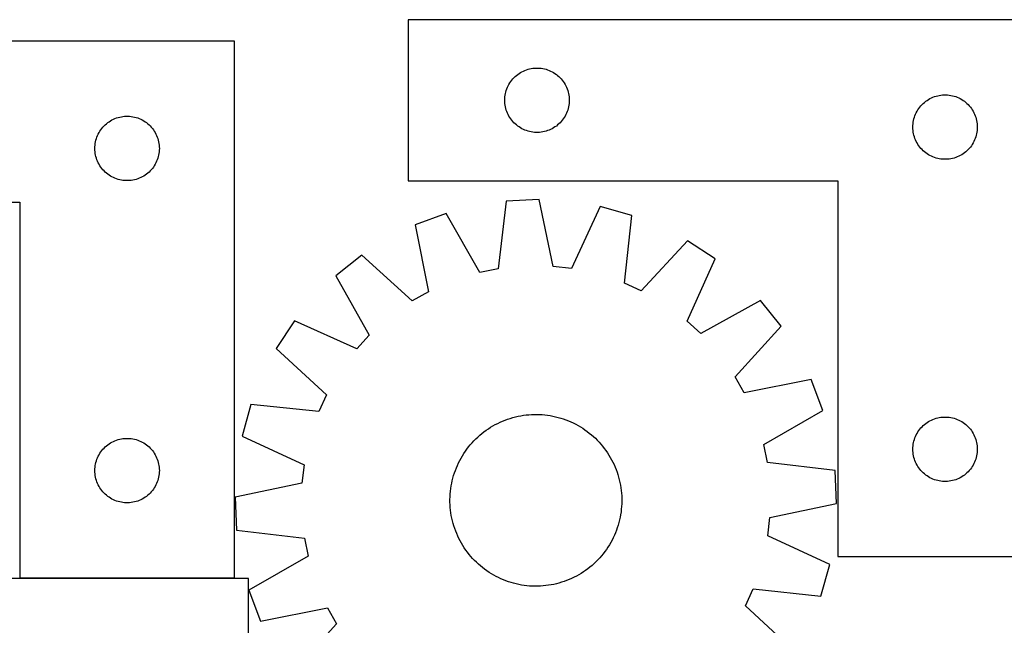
# Model space of a CAD drawing. Header units: millimetres. Extents: x 7 to 1493, y 7 to 2993.
# Tile 12 of 13: x 680 to 1139, y 2711 to 2993. Entities that reach past the tile are written whole.
import ezdxf

# ---------------------------------------------------------------- set-up
doc = ezdxf.new("R2010")
doc.units = ezdxf.units.MM
doc.layers.add('COMMON', color=5, linetype='CONTINUOUS', true_color=0x0000ff)
doc.layers.add('CUT', color=7, linetype='CONTINUOUS', true_color=0x000000)

msp = doc.modelspace()

# ---------------------------------------------------------------- linework, layer by layer
at = {"layer": 'COMMON'}
msp.add_line((780.221613, 2733.377162), (680.221613, 2733.377162), dxfattribs=at)
at = {"layer": 'CUT'}
for p, q in [((1161.051752, 2993.413886), (861.051752, 2993.413886)), ((861.051752, 2993.413886), (861.051752, 2918.413886)), ((780.221613, 2983.477162), (480.221613, 2983.477162)), ((780.221613, 2733.477162), (780.221613, 2983.477162)), ((917.606436, 2970.512852), (918.36254, 2970.670855)), ((918.36254, 2970.670855), (919.125776, 2970.789726)), ((919.125776, 2970.789726), (919.89412, 2970.869149)), ((919.89412, 2970.869149), (920.665533, 2970.908913)), ((920.665533, 2970.908913), (921.437971, 2970.908913)), ((921.437971, 2970.908913), (922.209384, 2970.869149)), ((922.209384, 2970.869149), (922.977727, 2970.789726)), ((922.977727, 2970.789726), (923.740963, 2970.670855)), ((923.740963, 2970.670855), (924.497068, 2970.512852)), ((909.784773, 2965.816168), (910.309469, 2966.383048)), ((910.309469, 2966.383048), (910.862652, 2966.922167)), ((910.862652, 2966.922167), (911.442854, 2967.432093)), ((911.442854, 2967.432093), (912.048538, 2967.911475)), ((912.048538, 2967.911475), (912.678096, 2968.359041)), ((912.678096, 2968.359041), (913.32986, 2968.773605)), ((913.32986, 2968.773605), (914.002101, 2969.154068)), ((914.002101, 2969.154068), (914.693036, 2969.49942)), ((914.693036, 2969.49942), (915.400833, 2969.808746)), ((915.400833, 2969.808746), (916.123616, 2970.081224)), ((916.123616, 2970.081224), (916.859467, 2970.316134)), ((916.859467, 2970.316134), (917.606436, 2970.512852)), ((924.497068, 2970.512852), (925.244036, 2970.316134)), ((925.244036, 2970.316134), (925.979888, 2970.081224)), ((925.979888, 2970.081224), (926.70267, 2969.808746)), ((926.70267, 2969.808746), (927.410468, 2969.49942)), ((927.410468, 2969.49942), (928.101403, 2969.154068)), ((928.101403, 2969.154068), (928.773644, 2968.773605)), ((928.773644, 2968.773605), (929.425408, 2968.359041)), ((929.425408, 2968.359041), (930.054966, 2967.911475)), ((930.054966, 2967.911475), (930.660649, 2967.432093)), ((930.660649, 2967.432093), (931.240852, 2966.922167)), ((931.240852, 2966.922167), (931.794035, 2966.383048)), ((931.794035, 2966.383048), (932.318731, 2965.816168)), ((907.016, 2961.205167), (907.306998, 2961.920695)), ((907.306998, 2961.920695), (907.634446, 2962.620293)), ((907.634446, 2962.620293), (907.997473, 2963.302107)), ((907.997473, 2963.302107), (908.395118, 2963.964329)), ((908.395118, 2963.964329), (908.826327, 2964.605202)), ((908.826327, 2964.605202), (909.289955, 2965.223028)), ((909.289955, 2965.223028), (909.784773, 2965.816168)), ((932.318731, 2965.816168), (932.813549, 2965.223028)), ((932.813549, 2965.223028), (933.277177, 2964.605202)), ((933.277177, 2964.605202), (933.708385, 2963.964329)), ((933.708385, 2963.964329), (934.10603, 2963.302107)), ((934.10603, 2963.302107), (934.469058, 2962.620293)), ((934.469058, 2962.620293), (934.796505, 2961.920695)), ((934.796505, 2961.920695), (935.087504, 2961.205167)), ((906.07164, 2956.686067), (906.131254, 2957.456201)), ((906.131254, 2957.456201), (906.230433, 2958.222245)), ((906.230433, 2958.222245), (906.368917, 2958.982167)), ((906.368917, 2958.982167), (906.546336, 2959.733953)), ((906.546336, 2959.733953), (906.762221, 2960.475609)), ((906.762221, 2960.475609), (907.016, 2961.205167)), ((935.087504, 2961.205167), (935.341283, 2960.475609)), ((935.341283, 2960.475609), (935.557168, 2959.733953)), ((935.557168, 2959.733953), (935.734587, 2958.982167)), ((935.734587, 2958.982167), (935.87307, 2958.222245)), ((935.87307, 2958.222245), (935.97225, 2957.456201)), ((935.97225, 2957.456201), (936.031863, 2956.686067)), ((1104.002101, 2956.654068), (1104.693036, 2956.99942)), ((1104.693036, 2956.99942), (1105.400833, 2957.308746)), ((1105.400833, 2957.308746), (1106.123616, 2957.581224)), ((1106.123616, 2957.581224), (1106.859467, 2957.816134)), ((1106.859467, 2957.816134), (1107.606436, 2958.012852)), ((1107.606436, 2958.012852), (1108.36254, 2958.170855)), ((1108.36254, 2958.170855), (1109.125776, 2958.289726)), ((1109.125776, 2958.289726), (1109.89412, 2958.369149)), ((1109.89412, 2958.369149), (1110.665533, 2958.408913)), ((1110.665533, 2958.408913), (1111.437971, 2958.408913)), ((1111.437971, 2958.408913), (1112.209384, 2958.369149)), ((1112.209384, 2958.369149), (1112.977727, 2958.289726)), ((1112.977727, 2958.289726), (1113.740963, 2958.170855)), ((1113.740963, 2958.170855), (1114.497068, 2958.012852)), ((1114.497068, 2958.012852), (1115.244036, 2957.816134)), ((1115.244036, 2957.816134), (1115.979888, 2957.581224)), ((1115.979888, 2957.581224), (1116.70267, 2957.308746)), ((1116.70267, 2957.308746), (1117.410468, 2956.99942)), ((1117.410468, 2956.99942), (1118.101403, 2956.654068)), ((906.051752, 2955.913886), (906.07164, 2956.686067)), ((906.07164, 2955.141705), (906.051752, 2955.913886)), ((906.131254, 2954.371571), (906.07164, 2955.141705)), ((906.230433, 2953.605527), (906.131254, 2954.371571)), ((906.368917, 2952.845605), (906.230433, 2953.605527)), ((906.546336, 2952.093819), (906.368917, 2952.845605)), ((935.734587, 2952.845605), (935.557168, 2952.093819)), ((935.87307, 2953.605527), (935.734587, 2952.845605)), ((935.97225, 2954.371571), (935.87307, 2953.605527)), ((936.031863, 2955.141705), (935.97225, 2954.371571)), ((936.031863, 2956.686067), (936.051752, 2955.913886)), ((936.051752, 2955.913886), (936.031863, 2955.141705)), ((1098.826327, 2952.105202), (1099.289955, 2952.723028)), ((1099.289955, 2952.723028), (1099.784773, 2953.316168)), ((1099.784773, 2953.316168), (1100.309469, 2953.883048)), ((1100.309469, 2953.883048), (1100.862652, 2954.422167)), ((1100.862652, 2954.422167), (1101.442854, 2954.932093)), ((1101.442854, 2954.932093), (1102.048538, 2955.411475)), ((1102.048538, 2955.411475), (1102.678096, 2955.859041)), ((1102.678096, 2955.859041), (1103.32986, 2956.273605)), ((1103.32986, 2956.273605), (1104.002101, 2956.654068)), ((1118.101403, 2956.654068), (1118.773644, 2956.273605)), ((1118.773644, 2956.273605), (1119.425408, 2955.859041)), ((1119.425408, 2955.859041), (1120.054966, 2955.411475)), ((1120.054966, 2955.411475), (1120.660649, 2954.932093)), ((1120.660649, 2954.932093), (1121.240852, 2954.422167)), ((1121.240852, 2954.422167), (1121.794035, 2953.883048)), ((1121.794035, 2953.883048), (1122.318731, 2953.316168)), ((1122.318731, 2953.316168), (1122.813549, 2952.723028)), ((1122.813549, 2952.723028), (1123.277177, 2952.105202)), ((724.570694, 2947.372022), (725.293477, 2947.644501)), ((725.293477, 2947.644501), (726.029328, 2947.87941)), ((726.029328, 2947.87941), (726.776297, 2948.076128)), ((726.776297, 2948.076128), (727.532401, 2948.234132)), ((727.532401, 2948.234132), (728.295637, 2948.353002)), ((728.295637, 2948.353002), (729.063981, 2948.432425)), ((729.063981, 2948.432425), (729.835394, 2948.472189)), ((729.835394, 2948.472189), (730.607831, 2948.472189)), ((730.607831, 2948.472189), (731.379245, 2948.432425)), ((731.379245, 2948.432425), (732.147588, 2948.353002)), ((732.147588, 2948.353002), (732.910824, 2948.234132)), ((732.910824, 2948.234132), (733.666929, 2948.076128)), ((733.666929, 2948.076128), (734.413897, 2947.87941)), ((734.413897, 2947.87941), (735.149748, 2947.644501)), ((735.149748, 2947.644501), (735.872531, 2947.372022)), ((906.762221, 2951.352164), (906.546336, 2952.093819)), ((907.016, 2950.622605), (906.762221, 2951.352164)), ((907.306998, 2949.907077), (907.016, 2950.622605)), ((907.634446, 2949.207479), (907.306998, 2949.907077)), ((907.997473, 2948.525665), (907.634446, 2949.207479)), ((908.395118, 2947.863443), (907.997473, 2948.525665)), ((908.826327, 2947.22257), (908.395118, 2947.863443)), ((933.708385, 2947.863443), (933.277177, 2947.22257)), ((934.10603, 2948.525665), (933.708385, 2947.863443)), ((934.469058, 2949.207479), (934.10603, 2948.525665)), ((934.796505, 2949.907077), (934.469058, 2949.207479)), ((935.087504, 2950.622605), (934.796505, 2949.907077)), ((935.341283, 2951.352164), (935.087504, 2950.622605)), ((935.557168, 2952.093819), (935.341283, 2951.352164)), ((1096.546336, 2947.233953), (1096.762221, 2947.975609)), ((1096.762221, 2947.975609), (1097.016, 2948.705167)), ((1097.016, 2948.705167), (1097.306998, 2949.420695)), ((1097.306998, 2949.420695), (1097.634446, 2950.120293)), ((1097.634446, 2950.120293), (1097.997473, 2950.802107)), ((1097.997473, 2950.802107), (1098.395118, 2951.464329)), ((1098.395118, 2951.464329), (1098.826327, 2952.105202)), ((1123.277177, 2952.105202), (1123.708385, 2951.464329)), ((1123.708385, 2951.464329), (1124.10603, 2950.802107)), ((1124.10603, 2950.802107), (1124.469058, 2950.120293)), ((1124.469058, 2950.120293), (1124.796505, 2949.420695)), ((1124.796505, 2949.420695), (1125.087504, 2948.705167)), ((1125.087504, 2948.705167), (1125.341283, 2947.975609)), ((1125.341283, 2947.975609), (1125.557168, 2947.233953)), ((718.459816, 2942.786305), (718.954634, 2943.379444)), ((718.954634, 2943.379444), (719.47933, 2943.946325)), ((719.47933, 2943.946325), (720.032513, 2944.485443)), ((720.032513, 2944.485443), (720.612715, 2944.995369)), ((720.612715, 2944.995369), (721.218398, 2945.474751)), ((721.218398, 2945.474751), (721.847957, 2945.922318)), ((721.847957, 2945.922318), (722.499721, 2946.336882)), ((722.499721, 2946.336882), (723.171961, 2946.717344)), ((723.171961, 2946.717344), (723.862897, 2947.062696)), ((723.862897, 2947.062696), (724.570694, 2947.372022)), ((735.872531, 2947.372022), (736.580328, 2947.062696)), ((736.580328, 2947.062696), (737.271264, 2946.717344)), ((737.271264, 2946.717344), (737.943505, 2946.336882)), ((737.943505, 2946.336882), (738.595268, 2945.922318)), ((738.595268, 2945.922318), (739.224827, 2945.474751)), ((739.224827, 2945.474751), (739.83051, 2944.995369)), ((739.83051, 2944.995369), (740.410713, 2944.485443)), ((740.410713, 2944.485443), (740.963895, 2943.946325)), ((740.963895, 2943.946325), (741.488592, 2943.379444)), ((741.488592, 2943.379444), (741.98341, 2942.786305)), ((909.289955, 2946.604744), (908.826327, 2947.22257)), ((909.784773, 2946.011604), (909.289955, 2946.604744)), ((910.309469, 2945.444724), (909.784773, 2946.011604)), ((910.862652, 2944.905606), (910.309469, 2945.444724)), ((911.442854, 2944.395679), (910.862652, 2944.905606)), ((912.048538, 2943.916297), (911.442854, 2944.395679)), ((912.678096, 2943.468731), (912.048538, 2943.916297)), ((913.32986, 2943.054167), (912.678096, 2943.468731)), ((914.002101, 2942.673704), (913.32986, 2943.054167)), ((928.773644, 2943.054167), (928.101403, 2942.673704)), ((929.425408, 2943.468731), (928.773644, 2943.054167)), ((930.054966, 2943.916297), (929.425408, 2943.468731)), ((930.660649, 2944.395679), (930.054966, 2943.916297)), ((931.240852, 2944.905606), (930.660649, 2944.395679)), ((931.794035, 2945.444724), (931.240852, 2944.905606)), ((932.318731, 2946.011604), (931.794035, 2945.444724)), ((932.813549, 2946.604744), (932.318731, 2946.011604)), ((933.277177, 2947.22257), (932.813549, 2946.604744)), ((1096.051752, 2943.413886), (1096.07164, 2944.186067)), ((1096.07164, 2942.641705), (1096.051752, 2943.413886)), ((1096.07164, 2944.186067), (1096.131254, 2944.956201)), ((1096.131254, 2944.956201), (1096.230433, 2945.722245)), ((1096.230433, 2945.722245), (1096.368917, 2946.482167)), ((1096.368917, 2946.482167), (1096.546336, 2947.233953)), ((1125.557168, 2947.233953), (1125.734587, 2946.482167)), ((1125.734587, 2946.482167), (1125.87307, 2945.722245)), ((1125.87307, 2945.722245), (1125.97225, 2944.956201)), ((1125.97225, 2944.956201), (1126.031863, 2944.186067)), ((1126.031863, 2944.186067), (1126.051752, 2943.413886)), ((1126.051752, 2943.413886), (1126.031863, 2942.641705)), ((715.932082, 2938.038885), (716.18586, 2938.768444)), ((716.18586, 2938.768444), (716.476859, 2939.483971)), ((716.476859, 2939.483971), (716.804306, 2940.183569)), ((716.804306, 2940.183569), (717.167334, 2940.865383)), ((717.167334, 2940.865383), (717.564979, 2941.527605)), ((717.564979, 2941.527605), (717.996188, 2942.168479)), ((717.996188, 2942.168479), (718.459816, 2942.786305)), ((741.98341, 2942.786305), (742.447038, 2942.168479)), ((742.447038, 2942.168479), (742.878246, 2941.527605)), ((742.878246, 2941.527605), (743.275891, 2940.865383)), ((743.275891, 2940.865383), (743.638919, 2940.183569)), ((743.638919, 2940.183569), (743.966366, 2939.483971)), ((743.966366, 2939.483971), (744.257365, 2938.768444)), ((744.257365, 2938.768444), (744.511143, 2938.038885)), ((914.693036, 2942.328352), (914.002101, 2942.673704)), ((915.400833, 2942.019027), (914.693036, 2942.328352)), ((916.123616, 2941.746548), (915.400833, 2942.019027)), ((916.859467, 2941.511638), (916.123616, 2941.746548)), ((917.606436, 2941.31492), (916.859467, 2941.511638)), ((918.36254, 2941.156917), (917.606436, 2941.31492)), ((919.125776, 2941.038046), (918.36254, 2941.156917)), ((919.89412, 2940.958623), (919.125776, 2941.038046)), ((920.665533, 2940.918859), (919.89412, 2940.958623)), ((921.437971, 2940.918859), (920.665533, 2940.918859)), ((922.209384, 2940.958623), (921.437971, 2940.918859)), ((922.977727, 2941.038046), (922.209384, 2940.958623)), ((923.740963, 2941.156917), (922.977727, 2941.038046)), ((924.497068, 2941.31492), (923.740963, 2941.156917)), ((925.244036, 2941.511638), (924.497068, 2941.31492)), ((925.979888, 2941.746548), (925.244036, 2941.511638)), ((926.70267, 2942.019027), (925.979888, 2941.746548)), ((927.410468, 2942.328352), (926.70267, 2942.019027)), ((928.101403, 2942.673704), (927.410468, 2942.328352)), ((1096.131254, 2941.871571), (1096.07164, 2942.641705)), ((1096.230433, 2941.105527), (1096.131254, 2941.871571)), ((1096.368917, 2940.345605), (1096.230433, 2941.105527)), ((1096.546336, 2939.593819), (1096.368917, 2940.345605)), ((1096.762221, 2938.852164), (1096.546336, 2939.593819)), ((1097.016, 2938.122605), (1096.762221, 2938.852164)), ((1125.341283, 2938.852164), (1125.087504, 2938.122605)), ((1125.557168, 2939.593819), (1125.341283, 2938.852164)), ((1125.734587, 2940.345605), (1125.557168, 2939.593819)), ((1125.87307, 2941.105527), (1125.734587, 2940.345605)), ((1125.97225, 2941.871571), (1125.87307, 2941.105527)), ((1126.031863, 2942.641705), (1125.97225, 2941.871571)), ((715.221613, 2933.477162), (715.241501, 2934.249344)), ((715.241501, 2934.249344), (715.301115, 2935.019477)), ((715.301115, 2935.019477), (715.400294, 2935.785521)), ((715.400294, 2935.785521), (715.538777, 2936.545443)), ((715.538777, 2936.545443), (715.716197, 2937.297229)), ((715.716197, 2937.297229), (715.932082, 2938.038885)), ((744.511143, 2938.038885), (744.727029, 2937.297229)), ((744.727029, 2937.297229), (744.904448, 2936.545443)), ((744.904448, 2936.545443), (745.042931, 2935.785521)), ((745.042931, 2935.785521), (745.142111, 2935.019477)), ((745.142111, 2935.019477), (745.201724, 2934.249344)), ((745.201724, 2934.249344), (745.221613, 2933.477162)), ((1097.306998, 2937.407077), (1097.016, 2938.122605)), ((1097.634446, 2936.707479), (1097.306998, 2937.407077)), ((1097.997473, 2936.025665), (1097.634446, 2936.707479)), ((1098.395118, 2935.363443), (1097.997473, 2936.025665)), ((1098.826327, 2934.72257), (1098.395118, 2935.363443)), ((1099.289955, 2934.104744), (1098.826327, 2934.72257)), ((1099.784773, 2933.511604), (1099.289955, 2934.104744)), ((1122.813549, 2934.104744), (1122.318731, 2933.511604)), ((1123.277177, 2934.72257), (1122.813549, 2934.104744)), ((1123.708385, 2935.363443), (1123.277177, 2934.72257)), ((1124.10603, 2936.025665), (1123.708385, 2935.363443)), ((1124.469058, 2936.707479), (1124.10603, 2936.025665)), ((1124.796505, 2937.407077), (1124.469058, 2936.707479)), ((1125.087504, 2938.122605), (1124.796505, 2937.407077)), ((715.241501, 2932.704981), (715.221613, 2933.477162)), ((715.301115, 2931.934847), (715.241501, 2932.704981)), ((715.400294, 2931.168804), (715.301115, 2931.934847)), ((715.538777, 2930.408881), (715.400294, 2931.168804)), ((715.716197, 2929.657096), (715.538777, 2930.408881)), ((715.932082, 2928.91544), (715.716197, 2929.657096)), ((744.727029, 2929.657096), (744.511143, 2928.91544)), ((744.904448, 2930.408881), (744.727029, 2929.657096)), ((745.042931, 2931.168804), (744.904448, 2930.408881)), ((745.142111, 2931.934847), (745.042931, 2931.168804)), ((745.201724, 2932.704981), (745.142111, 2931.934847)), ((745.221613, 2933.477162), (745.201724, 2932.704981)), ((1100.309469, 2932.944724), (1099.784773, 2933.511604)), ((1100.862652, 2932.405606), (1100.309469, 2932.944724)), ((1101.442854, 2931.895679), (1100.862652, 2932.405606)), ((1102.048538, 2931.416297), (1101.442854, 2931.895679)), ((1102.678096, 2930.968731), (1102.048538, 2931.416297)), ((1103.32986, 2930.554167), (1102.678096, 2930.968731)), ((1104.002101, 2930.173704), (1103.32986, 2930.554167)), ((1104.693036, 2929.828352), (1104.002101, 2930.173704)), ((1105.400833, 2929.519027), (1104.693036, 2929.828352)), ((1106.123616, 2929.246548), (1105.400833, 2929.519027)), ((1116.70267, 2929.519027), (1115.979888, 2929.246548)), ((1117.410468, 2929.828352), (1116.70267, 2929.519027)), ((1118.101403, 2930.173704), (1117.410468, 2929.828352)), ((1118.773644, 2930.554167), (1118.101403, 2930.173704)), ((1119.425408, 2930.968731), (1118.773644, 2930.554167)), ((1120.054966, 2931.416297), (1119.425408, 2930.968731)), ((1120.660649, 2931.895679), (1120.054966, 2931.416297)), ((1121.240852, 2932.405606), (1120.660649, 2931.895679)), ((1121.794035, 2932.944724), (1121.240852, 2932.405606)), ((1122.318731, 2933.511604), (1121.794035, 2932.944724)), ((716.18586, 2928.185881), (715.932082, 2928.91544)), ((716.476859, 2927.470354), (716.18586, 2928.185881)), ((716.804306, 2926.770755), (716.476859, 2927.470354)), ((717.167334, 2926.088941), (716.804306, 2926.770755)), ((717.564979, 2925.426719), (717.167334, 2926.088941)), ((717.996188, 2924.785846), (717.564979, 2925.426719)), ((718.459816, 2924.16802), (717.996188, 2924.785846)), ((742.447038, 2924.785846), (741.98341, 2924.16802)), ((742.878246, 2925.426719), (742.447038, 2924.785846)), ((743.275891, 2926.088941), (742.878246, 2925.426719)), ((743.638919, 2926.770755), (743.275891, 2926.088941)), ((743.966366, 2927.470354), (743.638919, 2926.770755)), ((744.257365, 2928.185881), (743.966366, 2927.470354)), ((744.511143, 2928.91544), (744.257365, 2928.185881)), ((1106.859467, 2929.011638), (1106.123616, 2929.246548)), ((1107.606436, 2928.81492), (1106.859467, 2929.011638)), ((1108.36254, 2928.656917), (1107.606436, 2928.81492)), ((1109.125776, 2928.538046), (1108.36254, 2928.656917)), ((1109.89412, 2928.458623), (1109.125776, 2928.538046)), ((1110.665533, 2928.418859), (1109.89412, 2928.458623)), ((1111.437971, 2928.418859), (1110.665533, 2928.418859)), ((1112.209384, 2928.458623), (1111.437971, 2928.418859)), ((1112.977727, 2928.538046), (1112.209384, 2928.458623)), ((1113.740963, 2928.656917), (1112.977727, 2928.538046)), ((1114.497068, 2928.81492), (1113.740963, 2928.656917)), ((1115.244036, 2929.011638), (1114.497068, 2928.81492)), ((1115.979888, 2929.246548), (1115.244036, 2929.011638)), ((718.954634, 2923.574881), (718.459816, 2924.16802)), ((719.47933, 2923.008), (718.954634, 2923.574881)), ((720.032513, 2922.468882), (719.47933, 2923.008)), ((720.612715, 2921.958956), (720.032513, 2922.468882)), ((721.218398, 2921.479574), (720.612715, 2921.958956)), ((721.847957, 2921.032007), (721.218398, 2921.479574)), ((722.499721, 2920.617443), (721.847957, 2921.032007)), ((723.171961, 2920.23698), (722.499721, 2920.617443)), ((723.862897, 2919.891628), (723.171961, 2920.23698)), ((737.271264, 2920.23698), (736.580328, 2919.891628)), ((737.943505, 2920.617443), (737.271264, 2920.23698)), ((738.595268, 2921.032007), (737.943505, 2920.617443)), ((739.224827, 2921.479574), (738.595268, 2921.032007)), ((739.83051, 2921.958956), (739.224827, 2921.479574)), ((740.410713, 2922.468882), (739.83051, 2921.958956)), ((740.963895, 2923.008), (740.410713, 2922.468882)), ((741.488592, 2923.574881), (740.963895, 2923.008)), ((741.98341, 2924.16802), (741.488592, 2923.574881)), ((724.570694, 2919.582303), (723.862897, 2919.891628)), ((725.293477, 2919.309824), (724.570694, 2919.582303)), ((726.029328, 2919.074914), (725.293477, 2919.309824)), ((726.776297, 2918.878197), (726.029328, 2919.074914)), ((727.532401, 2918.720193), (726.776297, 2918.878197)), ((728.295637, 2918.601322), (727.532401, 2918.720193)), ((729.063981, 2918.521899), (728.295637, 2918.601322)), ((729.835394, 2918.482135), (729.063981, 2918.521899)), ((730.607831, 2918.482135), (729.835394, 2918.482135)), ((731.379245, 2918.521899), (730.607831, 2918.482135)), ((732.147588, 2918.601322), (731.379245, 2918.521899)), ((732.910824, 2918.720193), (732.147588, 2918.601322)), ((733.666929, 2918.878197), (732.910824, 2918.720193)), ((734.413897, 2919.074914), (733.666929, 2918.878197)), ((735.149748, 2919.309824), (734.413897, 2919.074914)), ((735.872531, 2919.582303), (735.149748, 2919.309824)), ((736.580328, 2919.891628), (735.872531, 2919.582303)), ((861.051752, 2918.413886), (1061.051752, 2918.413886)), ((1061.051752, 2918.413886), (1061.051752, 2743.413886)), ((480.221613, 2908.477162), (680.221613, 2908.477162)), ((680.221613, 2908.477162), (680.221613, 2733.477162)), ((906.65486, 2908.94576), (902.905697, 2877.403431)), ((922.025821, 2909.626996), (906.65486, 2908.94576)), ((928.550691, 2878.540007), (922.025821, 2909.626996)), ((950.383335, 2906.414948), (937.070554, 2877.574965)), ((965.212501, 2902.312953), (950.383335, 2906.414948)), ((878.692684, 2903.237646), (864.284544, 2897.839864)), ((894.504612, 2875.688459), (878.692684, 2903.237646)), ((961.811614, 2870.731174), (965.212501, 2902.312953)), ((864.284544, 2897.839864), (870.465995, 2866.682771)), ((991.189522, 2890.49516), (969.61627, 2867.180582)), ((1004.025311, 2882.011466), (991.189522, 2890.49516)), ((839.454839, 2883.770337), (827.41989, 2874.184382)), ((863.006043, 2862.455657), (839.454839, 2883.770337)), ((991.031569, 2853.026343), (1004.025311, 2882.011466)), ((902.905697, 2877.403431), (894.504612, 2875.688459)), ((937.070554, 2877.574965), (928.550691, 2878.540007)), ((827.41989, 2874.184382), (842.92687, 2846.462399)), ((969.61627, 2867.180582), (961.811614, 2870.731174)), ((870.465995, 2866.682771), (863.006043, 2862.455657)), ((1025.079027, 2862.744737), (997.357045, 2847.237757)), ((1034.664983, 2850.709788), (1025.079027, 2862.744737)), ((808.153161, 2853.130665), (799.669467, 2840.294876)), ((837.138285, 2840.136923), (808.153161, 2853.130665)), ((997.357045, 2847.237757), (991.031569, 2853.026343)), ((1013.350303, 2827.158584), (1034.664983, 2850.709788)), ((842.92687, 2846.462399), (837.138285, 2840.136923)), ((799.669467, 2840.294876), (822.984045, 2818.721624)), ((1017.577417, 2819.698632), (1013.350303, 2827.158584)), ((1048.73451, 2825.880083), (1017.577417, 2819.698632)), ((1054.132292, 2811.471943), (1048.73451, 2825.880083)), ((822.984045, 2818.721624), (819.433453, 2810.916968)), ((787.851675, 2814.317855), (783.749679, 2799.488689)), ((819.433453, 2810.916968), (787.851675, 2814.317855)), ((1026.583105, 2795.660016), (1054.132292, 2811.471943)), ((902.751942, 2805.467289), (903.886234, 2806.008019)), ((903.886234, 2806.008019), (905.036951, 2806.512853)), ((905.036951, 2806.512853), (906.202957, 2806.981293)), ((906.202957, 2806.981293), (907.383102, 2807.412876)), ((907.383102, 2807.412876), (908.576222, 2807.807178)), ((908.576222, 2807.807178), (909.781137, 2808.163808)), ((909.781137, 2808.163808), (910.99666, 2808.482415)), ((910.99666, 2808.482415), (912.221591, 2808.762684)), ((912.221591, 2808.762684), (913.454721, 2809.004339)), ((913.454721, 2809.004339), (914.694834, 2809.207141)), ((914.694834, 2809.207141), (915.940704, 2809.37089)), ((915.940704, 2809.37089), (917.191103, 2809.495425)), ((917.191103, 2809.495425), (918.444797, 2809.580622)), ((918.444797, 2809.580622), (919.700548, 2809.626397)), ((919.700548, 2809.626397), (920.957118, 2809.632706)), ((920.957118, 2809.632706), (922.213266, 2809.599542)), ((922.213266, 2809.599542), (923.467752, 2809.526938)), ((923.467752, 2809.526938), (924.719338, 2809.414965)), ((924.719338, 2809.414965), (925.96679, 2809.263735)), ((925.96679, 2809.263735), (927.208876, 2809.073395)), ((927.208876, 2809.073395), (928.444371, 2808.844135)), ((928.444371, 2808.844135), (929.672054, 2808.57618)), ((929.672054, 2808.57618), (930.890715, 2808.269794)), ((930.890715, 2808.269794), (932.099151, 2807.925281)), ((932.099151, 2807.925281), (933.296169, 2807.54298)), ((933.296169, 2807.54298), (934.480589, 2807.123268)), ((934.480589, 2807.123268), (935.65124, 2806.66656)), ((935.65124, 2806.66656), (936.806968, 2806.173306)), ((936.806968, 2806.173306), (937.946632, 2805.643993)), ((937.946632, 2805.643993), (939.069108, 2805.079144)), ((1102.048538, 2805.411475), (1102.678096, 2805.859041)), ((1102.678096, 2805.859041), (1103.32986, 2806.273605)), ((1103.32986, 2806.273605), (1104.002101, 2806.654068)), ((1104.002101, 2806.654068), (1104.693036, 2806.99942)), ((1104.693036, 2806.99942), (1105.400833, 2807.308746)), ((1105.400833, 2807.308746), (1106.123616, 2807.581224)), ((1106.123616, 2807.581224), (1106.859467, 2807.816134)), ((1106.859467, 2807.816134), (1107.606436, 2808.012852)), ((1107.606436, 2808.012852), (1108.36254, 2808.170855)), ((1108.36254, 2808.170855), (1109.125776, 2808.289726)), ((1109.125776, 2808.289726), (1109.89412, 2808.369149)), ((1109.89412, 2808.369149), (1110.665533, 2808.408913)), ((1110.665533, 2808.408913), (1111.437971, 2808.408913)), ((1111.437971, 2808.408913), (1112.209384, 2808.369149)), ((1112.209384, 2808.369149), (1112.977727, 2808.289726)), ((1112.977727, 2808.289726), (1113.740963, 2808.170855)), ((1113.740963, 2808.170855), (1114.497068, 2808.012852)), ((1114.497068, 2808.012852), (1115.244036, 2807.816134)), ((1115.244036, 2807.816134), (1115.979888, 2807.581224)), ((1115.979888, 2807.581224), (1116.70267, 2807.308746)), ((1116.70267, 2807.308746), (1117.410468, 2806.99942)), ((1117.410468, 2806.99942), (1118.101403, 2806.654068)), ((1118.101403, 2806.654068), (1118.773644, 2806.273605)), ((1118.773644, 2806.273605), (1119.425408, 2805.859041)), ((1119.425408, 2805.859041), (1120.054966, 2805.411475)), ((895.363513, 2800.726247), (896.352531, 2801.501392)), ((896.352531, 2801.501392), (897.365409, 2802.24509)), ((897.365409, 2802.24509), (898.401147, 2802.956604)), ((898.401147, 2802.956604), (899.458723, 2803.635235)), ((899.458723, 2803.635235), (900.537094, 2804.280311)), ((900.537094, 2804.280311), (901.635195, 2804.891197)), ((901.635195, 2804.891197), (902.751942, 2805.467289)), ((939.069108, 2805.079144), (940.173288, 2804.479315)), ((940.173288, 2804.479315), (941.258082, 2803.8451)), ((941.258082, 2803.8451), (942.322419, 2803.177123)), ((942.322419, 2803.177123), (943.365249, 2802.476044)), ((943.365249, 2802.476044), (944.385544, 2801.742555)), ((944.385544, 2801.742555), (945.382295, 2800.97738)), ((945.382295, 2800.97738), (946.35452, 2800.181273)), ((1097.997473, 2800.802107), (1098.395118, 2801.464329)), ((1098.395118, 2801.464329), (1098.826327, 2802.105202)), ((1098.826327, 2802.105202), (1099.289955, 2802.723028)), ((1099.289955, 2802.723028), (1099.784773, 2803.316168)), ((1099.784773, 2803.316168), (1100.309469, 2803.883048)), ((1100.309469, 2803.883048), (1100.862652, 2804.422167)), ((1100.862652, 2804.422167), (1101.442854, 2804.932093)), ((1101.442854, 2804.932093), (1102.048538, 2805.411475)), ((1120.054966, 2805.411475), (1120.660649, 2804.932093)), ((1120.660649, 2804.932093), (1121.240852, 2804.422167)), ((1121.240852, 2804.422167), (1121.794035, 2803.883048)), ((1121.794035, 2803.883048), (1122.318731, 2803.316168)), ((1122.318731, 2803.316168), (1122.813549, 2802.723028)), ((1122.813549, 2802.723028), (1123.277177, 2802.105202)), ((1123.277177, 2802.105202), (1123.708385, 2801.464329)), ((1123.708385, 2801.464329), (1124.10603, 2800.802107)), ((722.499721, 2796.336882), (723.171961, 2796.717344)), ((723.171961, 2796.717344), (723.862897, 2797.062696)), ((723.862897, 2797.062696), (724.570694, 2797.372022)), ((724.570694, 2797.372022), (725.293477, 2797.644501)), ((725.293477, 2797.644501), (726.029328, 2797.87941)), ((726.029328, 2797.87941), (726.776297, 2798.076128)), ((726.776297, 2798.076128), (727.532401, 2798.234132)), ((727.532401, 2798.234132), (728.295637, 2798.353002)), ((728.295637, 2798.353002), (729.063981, 2798.432425)), ((729.063981, 2798.432425), (729.835394, 2798.472189)), ((729.835394, 2798.472189), (730.607831, 2798.472189)), ((730.607831, 2798.472189), (731.379245, 2798.432425)), ((731.379245, 2798.432425), (732.147588, 2798.353002)), ((732.147588, 2798.353002), (732.910824, 2798.234132)), ((732.910824, 2798.234132), (733.666929, 2798.076128)), ((733.666929, 2798.076128), (734.413897, 2797.87941)), ((734.413897, 2797.87941), (735.149748, 2797.644501)), ((735.149748, 2797.644501), (735.872531, 2797.372022)), ((735.872531, 2797.372022), (736.580328, 2797.062696)), ((736.580328, 2797.062696), (737.271264, 2796.717344)), ((737.271264, 2796.717344), (737.943505, 2796.336882)), ((783.749679, 2799.488689), (812.589662, 2786.175908)), ((889.983354, 2795.459874), (890.809606, 2796.406613)), ((890.809606, 2796.406613), (891.665188, 2797.326932)), ((891.665188, 2797.326932), (892.549256, 2798.219922)), ((892.549256, 2798.219922), (893.460937, 2799.084702)), ((893.460937, 2799.084702), (894.399331, 2799.920418)), ((894.399331, 2799.920418), (895.363513, 2800.726247)), ((946.35452, 2800.181273), (947.301259, 2799.355021)), ((947.301259, 2799.355021), (948.221578, 2798.499439)), ((948.221578, 2798.499439), (949.114567, 2797.615372)), ((949.114567, 2797.615372), (949.979348, 2796.703691)), ((949.979348, 2796.703691), (950.815064, 2795.765296)), ((1096.230433, 2795.722245), (1096.368917, 2796.482167)), ((1096.368917, 2796.482167), (1096.546336, 2797.233953)), ((1096.546336, 2797.233953), (1096.762221, 2797.975609)), ((1096.762221, 2797.975609), (1097.016, 2798.705167)), ((1097.016, 2798.705167), (1097.306998, 2799.420695)), ((1097.306998, 2799.420695), (1097.634446, 2800.120293)), ((1097.634446, 2800.120293), (1097.997473, 2800.802107)), ((1124.10603, 2800.802107), (1124.469058, 2800.120293)), ((1124.469058, 2800.120293), (1124.796505, 2799.420695)), ((1124.796505, 2799.420695), (1125.087504, 2798.705167)), ((1125.087504, 2798.705167), (1125.341283, 2797.975609)), ((1125.341283, 2797.975609), (1125.557168, 2797.233953)), ((1125.557168, 2797.233953), (1125.734587, 2796.482167)), ((1125.734587, 2796.482167), (1125.87307, 2795.722245)), ((717.564979, 2791.527605), (717.996188, 2792.168479)), ((717.996188, 2792.168479), (718.459816, 2792.786305)), ((718.459816, 2792.786305), (718.954634, 2793.379444)), ((718.954634, 2793.379444), (719.47933, 2793.946325)), ((719.47933, 2793.946325), (720.032513, 2794.485443)), ((720.032513, 2794.485443), (720.612715, 2794.995369)), ((720.612715, 2794.995369), (721.218398, 2795.474751)), ((721.218398, 2795.474751), (721.847957, 2795.922318)), ((721.847957, 2795.922318), (722.499721, 2796.336882)), ((737.943505, 2796.336882), (738.595268, 2795.922318)), ((738.595268, 2795.922318), (739.224827, 2795.474751)), ((739.224827, 2795.474751), (739.83051, 2794.995369)), ((739.83051, 2794.995369), (740.410713, 2794.485443)), ((740.410713, 2794.485443), (740.963895, 2793.946325)), ((740.963895, 2793.946325), (741.488592, 2793.379444)), ((741.488592, 2793.379444), (741.98341, 2792.786305)), ((741.98341, 2792.786305), (742.447038, 2792.168479)), ((742.447038, 2792.168479), (742.878246, 2791.527605)), ((886.987504, 2791.427773), (887.688583, 2792.470603)), ((887.688583, 2792.470603), (888.422072, 2793.490898)), ((888.422072, 2793.490898), (889.187247, 2794.487649)), ((889.187247, 2794.487649), (889.983354, 2795.459874)), ((950.815064, 2795.765296), (951.620893, 2794.801114)), ((951.620893, 2794.801114), (952.396038, 2793.812096)), ((952.396038, 2793.812096), (953.139736, 2792.799218)), ((953.139736, 2792.799218), (953.85125, 2791.76348)), ((953.85125, 2791.76348), (954.529881, 2790.705904)), ((1028.298077, 2787.25893), (1026.583105, 2795.660016)), ((1096.051752, 2793.413886), (1096.07164, 2794.186067)), ((1096.07164, 2792.641705), (1096.051752, 2793.413886)), ((1096.07164, 2794.186067), (1096.131254, 2794.956201)), ((1096.131254, 2791.871571), (1096.07164, 2792.641705)), ((1096.131254, 2794.956201), (1096.230433, 2795.722245)), ((1096.230433, 2791.105527), (1096.131254, 2791.871571)), ((1125.87307, 2795.722245), (1125.97225, 2794.956201)), ((1125.97225, 2791.871571), (1125.87307, 2791.105527)), ((1125.97225, 2794.956201), (1126.031863, 2794.186067)), ((1126.031863, 2792.641705), (1125.97225, 2791.871571)), ((1126.031863, 2794.186067), (1126.051752, 2793.413886)), ((1126.051752, 2793.413886), (1126.031863, 2792.641705)), ((715.538777, 2786.545443), (715.716197, 2787.297229)), ((715.716197, 2787.297229), (715.932082, 2788.038885)), ((715.932082, 2788.038885), (716.18586, 2788.768444)), ((716.18586, 2788.768444), (716.476859, 2789.483971)), ((716.476859, 2789.483971), (716.804306, 2790.183569)), ((716.804306, 2790.183569), (717.167334, 2790.865383)), ((717.167334, 2790.865383), (717.564979, 2791.527605)), ((742.878246, 2791.527605), (743.275891, 2790.865383)), ((743.275891, 2790.865383), (743.638919, 2790.183569)), ((743.638919, 2790.183569), (743.966366, 2789.483971)), ((743.966366, 2789.483971), (744.257365, 2788.768444)), ((744.257365, 2788.768444), (744.511143, 2788.038885)), ((744.511143, 2788.038885), (744.727029, 2787.297229)), ((744.727029, 2787.297229), (744.904448, 2786.545443)), ((884.520634, 2787.051986), (885.085483, 2788.174462)), ((885.085483, 2788.174462), (885.685312, 2789.278642)), ((885.685312, 2789.278642), (886.319527, 2790.363436)), ((886.319527, 2790.363436), (886.987504, 2791.427773)), ((954.529881, 2790.705904), (955.174957, 2789.627533)), ((955.174957, 2789.627533), (955.785843, 2788.529432)), ((955.785843, 2788.529432), (956.361935, 2787.412685)), ((956.361935, 2787.412685), (956.902664, 2786.278393)), ((1059.840406, 2783.509768), (1028.298077, 2787.25893)), ((1096.368917, 2790.345605), (1096.230433, 2791.105527)), ((1096.546336, 2789.593819), (1096.368917, 2790.345605)), ((1096.762221, 2788.852164), (1096.546336, 2789.593819)), ((1097.016, 2788.122605), (1096.762221, 2788.852164)), ((1097.306998, 2787.407077), (1097.016, 2788.122605)), ((1097.634446, 2786.707479), (1097.306998, 2787.407077)), ((1124.796505, 2787.407077), (1124.469058, 2786.707479)), ((1125.087504, 2788.122605), (1124.796505, 2787.407077)), ((1125.341283, 2788.852164), (1125.087504, 2788.122605)), ((1125.557168, 2789.593819), (1125.341283, 2788.852164)), ((1125.734587, 2790.345605), (1125.557168, 2789.593819)), ((1125.87307, 2791.105527), (1125.734587, 2790.345605)), ((715.221613, 2783.477162), (715.241501, 2784.249344)), ((715.241501, 2782.704981), (715.221613, 2783.477162)), ((715.241501, 2784.249344), (715.301115, 2785.019477)), ((715.301115, 2781.934847), (715.241501, 2782.704981)), ((715.301115, 2785.019477), (715.400294, 2785.785521)), ((715.400294, 2785.785521), (715.538777, 2786.545443)), ((744.904448, 2786.545443), (745.042931, 2785.785521)), ((745.042931, 2785.785521), (745.142111, 2785.019477)), ((745.142111, 2785.019477), (745.201724, 2784.249344)), ((745.201724, 2782.704981), (745.142111, 2781.934847)), ((745.201724, 2784.249344), (745.221613, 2783.477162)), ((745.221613, 2783.477162), (745.201724, 2782.704981)), ((812.589662, 2786.175908), (811.62462, 2777.656045)), ((882.621647, 2782.401523), (883.041359, 2783.585943)), ((883.041359, 2783.585943), (883.498067, 2784.756594)), ((883.498067, 2784.756594), (883.991321, 2785.912322)), ((883.991321, 2785.912322), (884.520634, 2787.051986)), ((956.902664, 2786.278393), (957.407498, 2785.127676)), ((957.407498, 2785.127676), (957.875938, 2783.96167)), ((957.875938, 2783.96167), (958.307522, 2782.781525)), ((958.307522, 2782.781525), (958.701824, 2781.588406)), ((1060.521641, 2768.138806), (1059.840406, 2783.509768)), ((1097.997473, 2786.025665), (1097.634446, 2786.707479)), ((1098.395118, 2785.363443), (1097.997473, 2786.025665)), ((1098.826327, 2784.72257), (1098.395118, 2785.363443)), ((1099.289955, 2784.104744), (1098.826327, 2784.72257)), ((1099.784773, 2783.511604), (1099.289955, 2784.104744)), ((1100.309469, 2782.944724), (1099.784773, 2783.511604)), ((1100.862652, 2782.405606), (1100.309469, 2782.944724)), ((1121.794035, 2782.944724), (1121.240852, 2782.405606)), ((1122.318731, 2783.511604), (1121.794035, 2782.944724)), ((1122.813549, 2784.104744), (1122.318731, 2783.511604)), ((1123.277177, 2784.72257), (1122.813549, 2784.104744)), ((1123.708385, 2785.363443), (1123.277177, 2784.72257)), ((1124.10603, 2786.025665), (1123.708385, 2785.363443)), ((1124.469058, 2786.707479), (1124.10603, 2786.025665)), ((715.400294, 2781.168804), (715.301115, 2781.934847)), ((715.538777, 2780.408881), (715.400294, 2781.168804)), ((715.716197, 2779.657096), (715.538777, 2780.408881)), ((715.932082, 2778.91544), (715.716197, 2779.657096)), ((716.18586, 2778.185881), (715.932082, 2778.91544)), ((716.476859, 2777.470354), (716.18586, 2778.185881)), ((744.257365, 2778.185881), (743.966366, 2777.470354)), ((744.511143, 2778.91544), (744.257365, 2778.185881)), ((744.727029, 2779.657096), (744.511143, 2778.91544)), ((744.904448, 2780.408881), (744.727029, 2779.657096)), ((745.042931, 2781.168804), (744.904448, 2780.408881)), ((745.142111, 2781.934847), (745.042931, 2781.168804)), ((881.320492, 2777.549725), (881.588448, 2778.777408)), ((881.588448, 2778.777408), (881.894833, 2779.996069)), ((881.894833, 2779.996069), (882.239346, 2781.204505)), ((882.239346, 2781.204505), (882.621647, 2782.401523)), ((958.701824, 2781.588406), (959.058454, 2780.38349)), ((959.058454, 2780.38349), (959.377061, 2779.167967)), ((959.377061, 2779.167967), (959.65733, 2777.943036)), ((1101.442854, 2781.895679), (1100.862652, 2782.405606)), ((1102.048538, 2781.416297), (1101.442854, 2781.895679)), ((1102.678096, 2780.968731), (1102.048538, 2781.416297)), ((1103.32986, 2780.554167), (1102.678096, 2780.968731)), ((1104.002101, 2780.173704), (1103.32986, 2780.554167)), ((1104.693036, 2779.828352), (1104.002101, 2780.173704)), ((1105.400833, 2779.519027), (1104.693036, 2779.828352)), ((1106.123616, 2779.246548), (1105.400833, 2779.519027)), ((1106.859467, 2779.011638), (1106.123616, 2779.246548)), ((1107.606436, 2778.81492), (1106.859467, 2779.011638)), ((1108.36254, 2778.656917), (1107.606436, 2778.81492)), ((1109.125776, 2778.538046), (1108.36254, 2778.656917)), ((1109.89412, 2778.458623), (1109.125776, 2778.538046)), ((1110.665533, 2778.418859), (1109.89412, 2778.458623)), ((1111.437971, 2778.418859), (1110.665533, 2778.418859)), ((1112.209384, 2778.458623), (1111.437971, 2778.418859)), ((1112.977727, 2778.538046), (1112.209384, 2778.458623)), ((1113.740963, 2778.656917), (1112.977727, 2778.538046)), ((1114.497068, 2778.81492), (1113.740963, 2778.656917)), ((1115.244036, 2779.011638), (1114.497068, 2778.81492)), ((1115.979888, 2779.246548), (1115.244036, 2779.011638)), ((1116.70267, 2779.519027), (1115.979888, 2779.246548)), ((1117.410468, 2779.828352), (1116.70267, 2779.519027)), ((1118.101403, 2780.173704), (1117.410468, 2779.828352)), ((1118.773644, 2780.554167), (1118.101403, 2780.173704)), ((1119.425408, 2780.968731), (1118.773644, 2780.554167)), ((1120.054966, 2781.416297), (1119.425408, 2780.968731)), ((1120.660649, 2781.895679), (1120.054966, 2781.416297)), ((1121.240852, 2782.405606), (1120.660649, 2781.895679)), ((716.804306, 2776.770755), (716.476859, 2777.470354)), ((717.167334, 2776.088941), (716.804306, 2776.770755)), ((717.564979, 2775.426719), (717.167334, 2776.088941)), ((717.996188, 2774.785846), (717.564979, 2775.426719)), ((718.459816, 2774.16802), (717.996188, 2774.785846)), ((718.954634, 2773.574881), (718.459816, 2774.16802)), ((719.47933, 2773.008), (718.954634, 2773.574881)), ((741.488592, 2773.574881), (740.963895, 2773.008)), ((741.98341, 2774.16802), (741.488592, 2773.574881)), ((742.447038, 2774.785846), (741.98341, 2774.16802)), ((742.878246, 2775.426719), (742.447038, 2774.785846)), ((743.275891, 2776.088941), (742.878246, 2775.426719)), ((743.638919, 2776.770755), (743.275891, 2776.088941)), ((743.966366, 2777.470354), (743.638919, 2776.770755)), ((811.62462, 2777.656045), (780.537632, 2771.131175)), ((880.637689, 2772.573106), (880.749662, 2773.824692)), ((880.749662, 2773.824692), (880.900892, 2775.072144)), ((880.900892, 2775.072144), (881.091232, 2776.31423)), ((881.091232, 2776.31423), (881.320492, 2777.549725)), ((959.65733, 2777.943036), (959.898985, 2776.709906)), ((959.898985, 2776.709906), (960.101787, 2775.469794)), ((960.101787, 2775.469794), (960.265536, 2774.223923)), ((960.265536, 2774.223923), (960.390071, 2772.973524)), ((720.032513, 2772.468882), (719.47933, 2773.008)), ((720.612715, 2771.958956), (720.032513, 2772.468882)), ((721.218398, 2771.479574), (720.612715, 2771.958956)), ((721.847957, 2771.032007), (721.218398, 2771.479574)), ((722.499721, 2770.617443), (721.847957, 2771.032007)), ((723.171961, 2770.23698), (722.499721, 2770.617443)), ((723.862897, 2769.891628), (723.171961, 2770.23698)), ((724.570694, 2769.582303), (723.862897, 2769.891628)), ((725.293477, 2769.309824), (724.570694, 2769.582303)), ((726.029328, 2769.074914), (725.293477, 2769.309824)), ((726.776297, 2768.878197), (726.029328, 2769.074914)), ((727.532401, 2768.720193), (726.776297, 2768.878197)), ((733.666929, 2768.878197), (732.910824, 2768.720193)), ((734.413897, 2769.074914), (733.666929, 2768.878197)), ((735.149748, 2769.309824), (734.413897, 2769.074914)), ((735.872531, 2769.582303), (735.149748, 2769.309824)), ((736.580328, 2769.891628), (735.872531, 2769.582303)), ((737.271264, 2770.23698), (736.580328, 2769.891628)), ((737.943505, 2770.617443), (737.271264, 2770.23698)), ((738.595268, 2771.032007), (737.943505, 2770.617443)), ((739.224827, 2771.479574), (738.595268, 2771.032007)), ((739.83051, 2771.958956), (739.224827, 2771.479574)), ((740.410713, 2772.468882), (739.83051, 2771.958956)), ((740.963895, 2773.008), (740.410713, 2772.468882)), ((780.537632, 2771.131175), (781.218867, 2755.760214)), ((880.531921, 2770.062472), (880.565085, 2771.31862)), ((880.53823, 2768.805902), (880.531921, 2770.062472)), ((880.565085, 2771.31862), (880.637689, 2772.573106)), ((960.390071, 2772.973524), (960.475268, 2771.71983)), ((960.475268, 2771.71983), (960.521043, 2770.464079)), ((960.527352, 2769.207509), (960.494188, 2767.951362)), ((960.521043, 2770.464079), (960.527352, 2769.207509)), ((728.295637, 2768.601322), (727.532401, 2768.720193)), ((729.063981, 2768.521899), (728.295637, 2768.601322)), ((729.835394, 2768.482135), (729.063981, 2768.521899)), ((730.607831, 2768.482135), (729.835394, 2768.482135)), ((731.379245, 2768.521899), (730.607831, 2768.482135)), ((732.147588, 2768.601322), (731.379245, 2768.521899)), ((732.910824, 2768.720193), (732.147588, 2768.601322)), ((880.584005, 2767.550151), (880.53823, 2768.805902)), ((880.669203, 2766.296457), (880.584005, 2767.550151)), ((880.793737, 2765.046058), (880.669203, 2766.296457)), ((880.957486, 2763.800188), (880.793737, 2765.046058)), ((960.309611, 2765.445289), (960.158381, 2764.197837)), ((960.421584, 2766.696875), (960.309611, 2765.445289)), ((960.494188, 2767.951362), (960.421584, 2766.696875)), ((1029.434653, 2761.613936), (1060.521641, 2768.138806)), ((881.160288, 2762.560076), (880.957486, 2763.800188)), ((881.401943, 2761.326945), (881.160288, 2762.560076)), ((881.682212, 2760.102014), (881.401943, 2761.326945)), ((882.000819, 2758.886491), (881.682212, 2760.102014)), ((959.470826, 2760.492573), (959.16444, 2759.273912)), ((959.738781, 2761.720257), (959.470826, 2760.492573)), ((959.968041, 2762.955751), (959.738781, 2761.720257)), ((960.158381, 2764.197837), (959.968041, 2762.955751)), ((1028.469611, 2753.094073), (1029.434653, 2761.613936)), ((781.218867, 2755.760214), (812.761196, 2752.011051)), ((882.357449, 2757.681576), (882.000819, 2758.886491)), ((882.751751, 2756.488457), (882.357449, 2757.681576)), ((883.183335, 2755.308312), (882.751751, 2756.488457)), ((883.651775, 2754.142305), (883.183335, 2755.308312)), ((958.017914, 2755.684039), (957.561206, 2754.513387)), ((958.437626, 2756.868458), (958.017914, 2755.684039)), ((958.819927, 2758.065476), (958.437626, 2756.868458)), ((959.16444, 2759.273912), (958.819927, 2758.065476)), ((812.761196, 2752.011051), (814.476169, 2743.609966)), ((884.156609, 2752.991588), (883.651775, 2754.142305)), ((884.697338, 2751.857296), (884.156609, 2752.991588)), ((885.27343, 2750.740549), (884.697338, 2751.857296)), ((885.884316, 2749.642448), (885.27343, 2750.740549)), ((955.97379, 2751.095519), (955.373961, 2749.991339)), ((956.538639, 2752.217995), (955.97379, 2751.095519)), ((957.067952, 2753.357659), (956.538639, 2752.217995)), ((957.561206, 2754.513387), (957.067952, 2753.357659)), ((1057.309594, 2739.781292), (1028.469611, 2753.094073)), ((886.529392, 2748.564077), (885.884316, 2749.642448)), ((887.208023, 2747.506501), (886.529392, 2748.564077)), ((887.919538, 2746.470763), (887.208023, 2747.506501)), ((888.663235, 2745.457885), (887.919538, 2746.470763)), ((953.37069, 2746.799378), (952.637201, 2745.779084)), ((954.071769, 2747.842208), (953.37069, 2746.799378)), ((954.739746, 2748.906546), (954.071769, 2747.842208)), ((955.373961, 2749.991339), (954.739746, 2748.906546)), ((814.476169, 2743.609966), (786.926982, 2727.798038)), ((889.43838, 2744.468867), (888.663235, 2745.457885)), ((890.244209, 2743.504685), (889.43838, 2744.468867)), ((891.079926, 2742.566291), (890.244209, 2743.504685)), ((891.944706, 2741.65461), (891.079926, 2742.566291)), ((892.837696, 2740.770542), (891.944706, 2741.65461)), ((949.394085, 2741.94305), (948.510018, 2741.05006)), ((950.249667, 2742.863368), (949.394085, 2741.94305)), ((951.075919, 2743.810107), (950.249667, 2742.863368)), ((951.872026, 2744.782332), (951.075919, 2743.810107)), ((952.637201, 2745.779084), (951.872026, 2744.782332)), ((1061.051752, 2743.413886), (1161.051752, 2743.413886)), ((893.758014, 2739.91496), (892.837696, 2740.770542)), ((894.704753, 2739.088708), (893.758014, 2739.91496)), ((895.676978, 2738.292601), (894.704753, 2739.088708)), ((896.673729, 2737.527426), (895.676978, 2738.292601)), ((897.694024, 2736.793937), (896.673729, 2737.527426)), ((898.736854, 2736.092858), (897.694024, 2736.793937)), ((943.693864, 2737.024892), (942.658126, 2736.313377)), ((944.706742, 2737.768589), (943.693864, 2737.024892)), ((945.69576, 2738.543734), (944.706742, 2737.768589)), ((946.659942, 2739.349563), (945.69576, 2738.543734)), ((947.598337, 2740.18528), (946.659942, 2739.349563)), ((948.510018, 2741.05006), (947.598337, 2740.18528)), ((1053.207599, 2724.952126), (1057.309594, 2739.781292)), ((786.68872, 2733.277161), (586.68872, 2733.277161)), ((680.221613, 2733.477162), (780.221613, 2733.477162)), ((786.68872, 2658.277161), (786.68872, 2733.277161)), ((899.801192, 2735.424881), (898.736854, 2736.092858)), ((900.885985, 2734.790666), (899.801192, 2735.424881)), ((901.990165, 2734.190837), (900.885985, 2734.790666)), ((903.112641, 2733.625988), (901.990165, 2734.190837)), ((904.252305, 2733.096675), (903.112641, 2733.625988)), ((905.408033, 2732.603421), (904.252305, 2733.096675)), ((906.578685, 2732.146713), (905.408033, 2732.603421)), ((934.856316, 2732.288689), (933.676171, 2731.857105)), ((936.022322, 2732.757129), (934.856316, 2732.288689)), ((937.173039, 2733.261963), (936.022322, 2732.757129)), ((938.307331, 2733.802693), (937.173039, 2733.261963)), ((939.424078, 2734.378784), (938.307331, 2733.802693)), ((940.522179, 2734.98967), (939.424078, 2734.378784)), ((941.60055, 2735.634746), (940.522179, 2734.98967)), ((942.658126, 2736.313377), (941.60055, 2735.634746)), ((786.926982, 2727.798038), (792.324763, 2713.389898)), ((907.763104, 2731.727001), (906.578685, 2732.146713)), ((908.960122, 2731.3447), (907.763104, 2731.727001)), ((910.168558, 2731.000187), (908.960122, 2731.3447)), ((911.387219, 2730.693802), (910.168558, 2731.000187)), ((912.614903, 2730.425846), (911.387219, 2730.693802)), ((913.850397, 2730.196586), (912.614903, 2730.425846)), ((915.092483, 2730.006247), (913.850397, 2730.196586)), ((916.339935, 2729.855016), (915.092483, 2730.006247)), ((917.591521, 2729.743043), (916.339935, 2729.855016)), ((918.846008, 2729.670439), (917.591521, 2729.743043)), ((920.102155, 2729.637275), (918.846008, 2729.670439)), ((921.358725, 2729.643584), (920.102155, 2729.637275)), ((922.614476, 2729.68936), (921.358725, 2729.643584)), ((923.86817, 2729.774557), (922.614476, 2729.68936)), ((925.118569, 2729.899091), (923.86817, 2729.774557)), ((926.364439, 2730.06284), (925.118569, 2729.899091)), ((927.604552, 2730.265642), (926.364439, 2730.06284)), ((928.837682, 2730.507297), (927.604552, 2730.265642)), ((930.062613, 2730.787566), (928.837682, 2730.507297)), ((931.278136, 2731.106173), (930.062613, 2730.787566)), ((932.483052, 2731.462803), (931.278136, 2731.106173)), ((933.676171, 2731.857105), (932.483052, 2731.462803)), ((1018.075228, 2720.548357), (1021.62582, 2728.353014)), ((1021.62582, 2728.353014), (1053.207599, 2724.952126)), ((792.324763, 2713.389898), (823.481856, 2719.571349)), ((823.481856, 2719.571349), (827.70897, 2712.111397)), ((1041.389806, 2698.975105), (1018.075228, 2720.548357)), ((827.70897, 2712.111397), (806.39429, 2688.560194))]:
    msp.add_line(p, q, dxfattribs=at)

doc.saveas('drawing.dxf')
